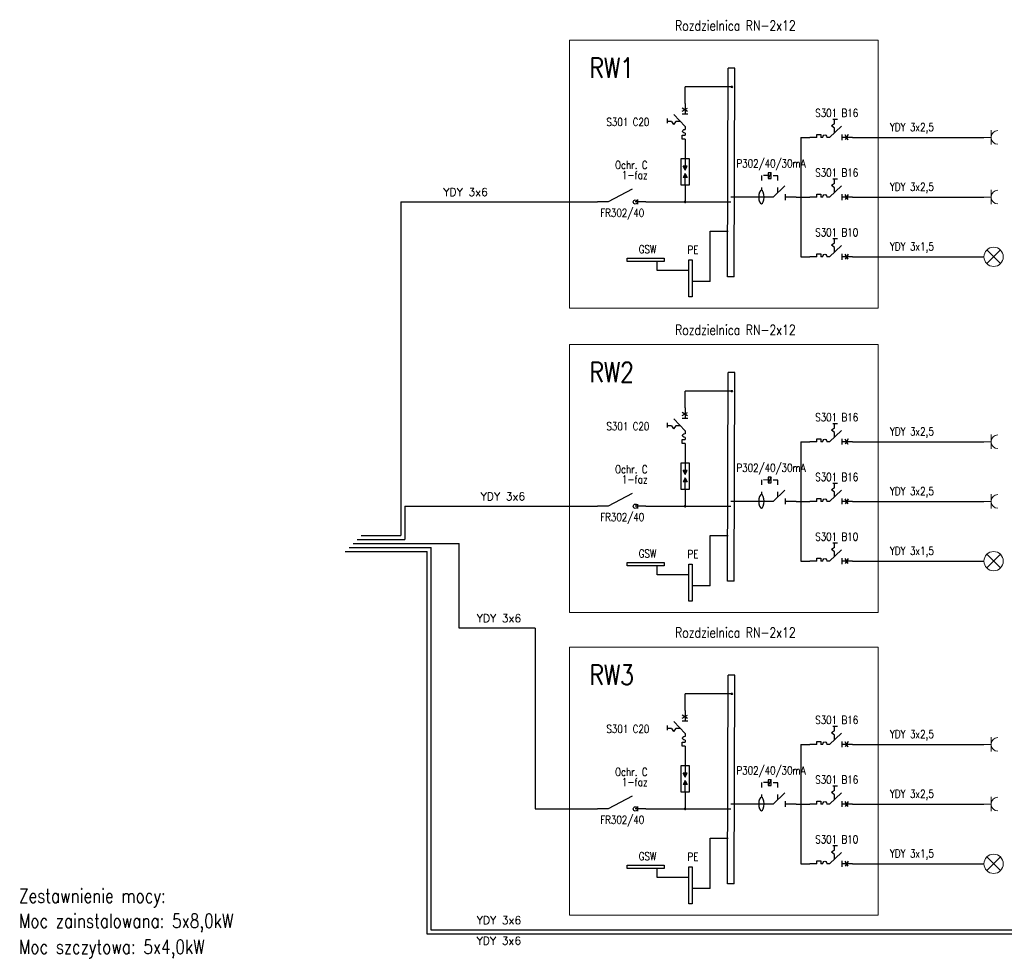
# Model space of a CAD drawing. Header units: millimetres. Extents: x 1575 to 12653, y -3998 to 8126.
# Tile 1 of 11: x 2077 to 4535, y -3770 to -1427. Entities that reach past the tile are written whole.
import ezdxf
from ezdxf.enums import TextEntityAlignment as Align
from ezdxf.lldxf.tags import DXFTag

# ---------------------------------------------------------------- set-up
doc = ezdxf.new("R2010")
doc.units = ezdxf.units.MM
doc.linetypes.add('ACAD_ISO02W100', pattern=[15, 12, -3])
doc.linetypes.add('ACAD_ISO03W100', pattern=[30, 12, -18])
for name, color, linetype, lineweight in [('EE_OPR_SYM', 3, 'Continuous', 15), ('EE_OSP_SYM', 3, 'Continuous', 15), ('Opisy', 30, 'Continuous', 25), ('Prad', 1, 'Continuous', 30), ('PRAD GN', 4, 'ACAD_ISO02W100', 15), ('przerywana', 254, 'DASHED', 15)]:
    doc.layers.add(name, color=color, linetype=linetype, lineweight=lineweight)
doc.layers.add('EE_SYGOCHR_SYM', color=1, linetype='Continuous')
doc.styles.get("Standard").update_dxf_attribs({"font": 'romans.shx'})
tags = doc.linetypes.add('DASHED', pattern=[19.05, 12.7, -6.35]).pattern_tags.tags
tags[6:7] = [DXFTag(74, 4), DXFTag(75, 0), DXFTag(340, '0'), DXFTag(46, 1.0), DXFTag(50, 0.0), DXFTag(44, 0.0), DXFTag(45, 0.0)]
tags[4:5] = [DXFTag(74, 4), DXFTag(75, 0), DXFTag(340, '0'), DXFTag(46, 1.0), DXFTag(50, 0.0), DXFTag(44, 0.0), DXFTag(45, 0.0)]

# ---------------------------------------------------------------- blocks, each defined once
blk = doc.blocks.new('Puszka')
at = {"layer": 'PRAD GN'}
blk.add_circle((0, 0), 2, dxfattribs=at)
blk = doc.blocks.new('Gn pojedyncze')
at = {"layer": 'EE_OSP_SYM'}
for p, q in [((0, 0), (12, 0)), ((12, 0), (12, 12)), ((12, 0), (12, -12))]:
    blk.add_line(p, q, dxfattribs=at)
blk.add_arc((23.3, 0), 11.4, 90, 270, dxfattribs=at)

msp = doc.modelspace()

# ---------------------------------------------------------------- hatches: boundary and pattern name
h = msp.add_hatch(color=256)
h.paths.add_polyline_path([(3743, -1792.6), (3738.2, -1792.6), (3738.2, -1802.7)])
h.paths.add_polyline_path([(3738.2, -1792.6), (3733.4, -1792.6), (3738.2, -1802.7)])
h = msp.add_hatch(color=256)
h.paths.add_polyline_path([(3743, -1821.3), (3738.2, -1821.3), (3738.2, -1811.3)])
h.paths.add_polyline_path([(3738.2, -1821.3), (3733.4, -1821.3), (3738.2, -1811.3)])
h = msp.add_hatch(color=256)
h.paths.add_polyline_path([(3743, -2552.2), (3738.2, -2552.2), (3738.2, -2562.2)])
h.paths.add_polyline_path([(3738.2, -2552.2), (3733.4, -2552.2), (3738.2, -2562.2)])
h = msp.add_hatch(color=256)
h.paths.add_polyline_path([(3743, -2580.9), (3738.2, -2580.9), (3738.2, -2570.8)])
h.paths.add_polyline_path([(3738.2, -2580.9), (3733.4, -2580.9), (3738.2, -2570.8)])
h = msp.add_hatch(color=256)
h.paths.add_polyline_path([(3743, -3307.6), (3738.2, -3307.6), (3738.2, -3317.6)])
h.paths.add_polyline_path([(3738.2, -3307.6), (3733.4, -3307.6), (3738.2, -3317.6)])
h = msp.add_hatch(color=256)
h.paths.add_polyline_path([(3743, -3336.3), (3738.2, -3336.3), (3738.2, -3326.2)])
h.paths.add_polyline_path([(3738.2, -3336.3), (3733.4, -3336.3), (3738.2, -3326.2)])

# ---------------------------------------------------------------- linework, layer by layer
for p, q in [((3738.2, -1802.7, 0), (3733.4, -1792.6, 0)), ((3743, -1792.6, 0), (3733.4, -1792.6, 0)), ((3738.2, -1802.7, 0), (3743, -1792.6, 0)), ((3738.2, -1811.3, 0), (3733.4, -1821.3, 0)), ((3738.2, -1811.3, 0), (3743, -1821.3, 0)), ((3743, -1821.3, 0), (3733.4, -1821.3, 0)), ((3738.2, -2562.2, 0), (3733.4, -2552.2, 0)), ((3743, -2552.2, 0), (3733.4, -2552.2, 0)), ((3738.2, -2562.2, 0), (3743, -2552.2, 0)), ((3738.2, -2570.8, 0), (3733.4, -2580.9, 0)), ((3738.2, -2570.8, 0), (3743, -2580.9, 0)), ((3743, -2580.9, 0), (3733.4, -2580.9, 0)), ((3738.2, -3317.6, 0), (3733.4, -3307.6, 0)), ((3743, -3307.6, 0), (3733.4, -3307.6, 0)), ((3738.2, -3317.6, 0), (3743, -3307.6, 0)), ((3738.2, -3326.2, 0), (3733.4, -3336.3, 0)), ((3743, -3336.3, 0), (3733.4, -3336.3, 0)), ((3738.2, -3326.2, 0), (3743, -3336.3, 0))]:
    msp.add_line(p, q)
at = {"layer": 'EE_OPR_SYM'}
for p, q in [((4525.4, -2036.1, 0), (4491.4, -2002, 0)), ((4491.4, -2036.1, 0), (4525.5, -2002, 0)), ((4525.4, -2795.7, 0), (4491.4, -2761.5, 0)), ((4491.4, -2795.6, 0), (4525.5, -2761.6, 0)), ((4525.4, -3551.1, 0), (4491.4, -3516.9, 0)), ((4491.4, -3551, 0), (4525.5, -3517, 0))]:
    msp.add_line(p, q, dxfattribs=at)
for centre in [(4508.4, -2019.1, 0), (4508.4, -2778.6, 0), (4508.4, -3534, 0)]:
    msp.add_circle(centre, 24.1, dxfattribs=at)
at = {"layer": 'EE_SYGOCHR_SYM'}
for p, q in [((3738.2, -1636.2, 0), (3738.2, -1662.6, 0)), ((3709.8, -1664, 0), (3738.2, -1693.8, 0)), ((3745.4, -1662.6, 0), (3731, -1662.6, 0)), ((3731.3, -1647.4, 0), (3744.3, -1655.2, 0)), ((3731.3, -1655.7, 0), (3744.3, -1647.9, 0)), ((3738.2, -1693.8, 0), (3738.2, -1700.9, 0)), ((4128.6, -1692.6, 0), (4098.8, -1721, 0)), ((3730.9, -1725.2, 0), (3730.9, -1715.4, 0)), ((3730.9, -1715.4, 0), (3738.2, -1715.4, 0)), ((3738.2, -1710.7, 0), (3738.2, -1715.4, 0)), ((4067.4, -1721, 0), (4067.4, -1713.7, 0)), ((4067.4, -1713.7, 0), (4077.2, -1713.7, 0)), ((4077.2, -1713.7, 0), (4077.2, -1721, 0)), ((4130, -1728.3, 0), (4130, -1713.8, 0)), ((4136.9, -1714.1, 0), (4144.7, -1727.1, 0)), ((4145.2, -1714.1, 0), (4137.4, -1727.1, 0)), ((3738.2, -1725.2, 0), (3730.9, -1725.2, 0)), ((3738.2, -1725.2, 0), (3738.2, -1743.3, 0)), ((4067.4, -1721, 0), (4049.3, -1721, 0)), ((4082, -1721, 0), (4077.2, -1721, 0)), ((4098.8, -1721, 0), (4091.7, -1721, 0)), ((4156.4, -1721, 0), (4130, -1721, 0)), ((3953, -1809.3, 0), (3945.8, -1823.8, 0)), ((3987.5, -1841.6, 0), (3957.8, -1870, 0)), ((4128.6, -1841.6, 0), (4098.8, -1870, 0)), ((3576.1, -1866.1, 0), (3546.3, -1882.1, 0)), ((3605.9, -1850.1, 0), (3576.1, -1866.1, 0)), ((3988.9, -1877.3, 0), (3988.9, -1862.8, 0)), ((4067.4, -1870, 0), (4067.4, -1862.7, 0)), ((4067.4, -1862.7, 0), (4077.2, -1862.7, 0)), ((4077.2, -1862.7, 0), (4077.2, -1870, 0)), ((4130, -1877.3, 0), (4130, -1862.8, 0)), ((4136.9, -1863.1, 0), (4144.7, -1876.1, 0)), ((4145.2, -1863.1, 0), (4137.4, -1876.1, 0)), ((3546.3, -1882.1, 0), (3519.9, -1882.1, 0)), ((3640.4, -1882.1, 0), (3613.9, -1882.1, 0)), ((3619.2, -1876.4, 0), (3619.2, -1887.9, 0)), ((3950.6, -1870, 0), (3890.1, -1870, 0)), ((3957.8, -1870, 0), (3950.6, -1870, 0)), ((4015.3, -1870, 0), (3988.9, -1870, 0)), ((4067.4, -1870, 0), (4049.3, -1870, 0)), ((4082, -1870, 0), (4077.2, -1870, 0)), ((4098.8, -1870, 0), (4091.7, -1870, 0)), ((4156.4, -1870, 0), (4130, -1870, 0)), ((4128.6, -1990.7, 0), (4098.8, -2019.1, 0)), ((4067.4, -2019.1, 0), (4067.4, -2011.7, 0)), ((4067.4, -2011.7, 0), (4077.2, -2011.7, 0)), ((4077.2, -2011.7, 0), (4077.2, -2019.1, 0)), ((4130, -2026.3, 0), (4130, -2011.8, 0)), ((4136.9, -2012.1, 0), (4144.7, -2025.1, 0)), ((4145.2, -2012.1, 0), (4137.4, -2025.1, 0)), ((4067.4, -2019.1, 0), (4049.3, -2019.1, 0)), ((4082, -2019.1, 0), (4077.2, -2019.1, 0)), ((4098.8, -2019.1, 0), (4091.7, -2019.1, 0)), ((4156.4, -2019.1, 0), (4130, -2019.1, 0)), ((3731.3, -2406.9, 0), (3744.3, -2414.8, 0)), ((3731.3, -2415.3, 0), (3744.3, -2407.4, 0)), ((3738.2, -2395.7, 0), (3738.2, -2422.2, 0)), ((3709.8, -2423.5, 0), (3738.2, -2453.3, 0)), ((3745.4, -2422.2, 0), (3731, -2422.2, 0)), ((3738.2, -2453.3, 0), (3738.2, -2460.5, 0)), ((4128.6, -2452.2, 0), (4098.8, -2480.6, 0)), ((3730.9, -2484.7, 0), (3730.9, -2475, 0)), ((3730.9, -2475, 0), (3738.2, -2475, 0)), ((3738.2, -2470.2, 0), (3738.2, -2475, 0)), ((4067.4, -2480.6, 0), (4049.3, -2480.6, 0)), ((4067.4, -2480.6, 0), (4067.4, -2473.3, 0)), ((4067.4, -2473.3, 0), (4077.2, -2473.3, 0)), ((4077.2, -2473.3, 0), (4077.2, -2480.6, 0)), ((4082, -2480.6, 0), (4077.2, -2480.6, 0)), ((4098.8, -2480.6, 0), (4091.7, -2480.6, 0)), ((4130, -2487.8, 0), (4130, -2473.4, 0)), ((4156.4, -2480.6, 0), (4130, -2480.6, 0)), ((4136.9, -2473.6, 0), (4144.7, -2486.7, 0)), ((4145.2, -2473.6, 0), (4137.4, -2486.7, 0)), ((3738.2, -2484.7, 0), (3730.9, -2484.7, 0)), ((3738.2, -2484.7, 0), (3738.2, -2502.9, 0)), ((3953, -2568.8, 0), (3945.8, -2583.4, 0)), ((3987.5, -2601.2, 0), (3957.8, -2629.6, 0)), ((4128.6, -2601.2, 0), (4098.8, -2629.6, 0)), ((3576.1, -2625.6, 0), (3546.3, -2641.6, 0)), ((3605.9, -2609.6, 0), (3576.1, -2625.6, 0)), ((3950.6, -2629.6, 0), (3890.1, -2629.6, 0)), ((3957.8, -2629.6, 0), (3950.6, -2629.6, 0)), ((3988.9, -2636.8, 0), (3988.9, -2622.4, 0)), ((4015.3, -2629.6, 0), (3988.9, -2629.6, 0)), ((4067.4, -2629.6, 0), (4049.3, -2629.6, 0)), ((4067.4, -2629.6, 0), (4067.4, -2622.3, 0)), ((4067.4, -2622.3, 0), (4077.2, -2622.3, 0)), ((4077.2, -2622.3, 0), (4077.2, -2629.6, 0)), ((4082, -2629.6, 0), (4077.2, -2629.6, 0)), ((4098.8, -2629.6, 0), (4091.7, -2629.6, 0)), ((4130, -2636.8, 0), (4130, -2622.4, 0)), ((4156.4, -2629.6, 0), (4130, -2629.6, 0)), ((4136.9, -2622.7, 0), (4144.7, -2635.7, 0)), ((4145.2, -2622.7, 0), (4137.4, -2635.7, 0)), ((3546.3, -2641.6, 0), (3519.9, -2641.6, 0)), ((3640.4, -2641.6, 0), (3613.9, -2641.6, 0)), ((3619.2, -2636, 0), (3619.2, -2647.4, 0)), ((4128.6, -2750.2, 0), (4098.8, -2778.6, 0)), ((4067.4, -2778.6, 0), (4067.4, -2771.3, 0)), ((4067.4, -2771.3, 0), (4077.2, -2771.3, 0)), ((4077.2, -2771.3, 0), (4077.2, -2778.6, 0)), ((4130, -2785.8, 0), (4130, -2771.4, 0)), ((4136.9, -2771.7, 0), (4144.7, -2784.7, 0)), ((4145.2, -2771.7, 0), (4137.4, -2784.7, 0)), ((4067.4, -2778.6, 0), (4049.3, -2778.6, 0)), ((4082, -2778.6, 0), (4077.2, -2778.6, 0)), ((4098.8, -2778.6, 0), (4091.7, -2778.6, 0)), ((4156.4, -2778.6, 0), (4130, -2778.6, 0)), ((3731.3, -3162.3, 0), (3744.3, -3170.2, 0)), ((3731.3, -3170.7, 0), (3744.3, -3162.8, 0)), ((3738.2, -3151.1, 0), (3738.2, -3177.6, 0)), ((3709.8, -3178.9, 0), (3738.2, -3208.7, 0)), ((3745.4, -3177.6, 0), (3731, -3177.6, 0)), ((3738.2, -3208.7, 0), (3738.2, -3215.9, 0)), ((4128.6, -3207.6, 0), (4098.8, -3236, 0)), ((3730.9, -3240.1, 0), (3730.9, -3230.4, 0)), ((3730.9, -3230.4, 0), (3738.2, -3230.4, 0)), ((3738.2, -3240.1, 0), (3730.9, -3240.1, 0)), ((3738.2, -3225.6, 0), (3738.2, -3230.4, 0)), ((3738.2, -3240.1, 0), (3738.2, -3258.3, 0)), ((4067.4, -3236, 0), (4049.3, -3236, 0)), ((4067.4, -3236, 0), (4067.4, -3228.7, 0)), ((4067.4, -3228.7, 0), (4077.2, -3228.7, 0)), ((4077.2, -3228.7, 0), (4077.2, -3236, 0)), ((4082, -3236, 0), (4077.2, -3236, 0)), ((4098.8, -3236, 0), (4091.7, -3236, 0)), ((4130, -3243.2, 0), (4130, -3228.8, 0)), ((4156.4, -3236, 0), (4130, -3236, 0)), ((4136.9, -3229, 0), (4144.7, -3242.1, 0)), ((4145.2, -3229, 0), (4137.4, -3242.1, 0)), ((3953, -3324.2, 0), (3945.8, -3338.8, 0)), ((3605.9, -3365, 0), (3576.1, -3381, 0)), ((3987.5, -3356.6, 0), (3957.8, -3385, 0)), ((4128.6, -3356.6, 0), (4098.8, -3385, 0)), ((3576.1, -3381, 0), (3546.3, -3397, 0)), ((3619.2, -3391.4, 0), (3619.2, -3402.8, 0)), ((3950.6, -3385, 0), (3890.1, -3385, 0)), ((3957.8, -3385, 0), (3950.6, -3385, 0)), ((3988.9, -3392.2, 0), (3988.9, -3377.8, 0)), ((4015.3, -3385, 0), (3988.9, -3385, 0)), ((4067.4, -3385, 0), (4049.3, -3385, 0)), ((4067.4, -3385, 0), (4067.4, -3377.7, 0)), ((4067.4, -3377.7, 0), (4077.2, -3377.7, 0)), ((4077.2, -3377.7, 0), (4077.2, -3385, 0)), ((4082, -3385, 0), (4077.2, -3385, 0)), ((4098.8, -3385, 0), (4091.7, -3385, 0)), ((4130, -3392.2, 0), (4130, -3377.8, 0)), ((4156.4, -3385, 0), (4130, -3385, 0)), ((4136.9, -3378.1, 0), (4144.7, -3391.1, 0)), ((4145.2, -3378.1, 0), (4137.4, -3391.1, 0)), ((3546.3, -3397, 0), (3519.9, -3397, 0)), ((3640.4, -3397, 0), (3613.9, -3397, 0)), ((4128.6, -3505.6, 0), (4098.8, -3534, 0)), ((4067.4, -3534, 0), (4049.3, -3534, 0)), ((4067.4, -3534, 0), (4067.4, -3526.7, 0)), ((4067.4, -3526.7, 0), (4077.2, -3526.7, 0)), ((4077.2, -3526.7, 0), (4077.2, -3534, 0)), ((4082, -3534, 0), (4077.2, -3534, 0)), ((4098.8, -3534, 0), (4091.7, -3534, 0)), ((4130, -3541.2, 0), (4130, -3526.8, 0)), ((4156.4, -3534, 0), (4130, -3534, 0)), ((4136.9, -3527.1, 0), (4144.7, -3540.1, 0)), ((4145.2, -3527.1, 0), (4137.4, -3540.1, 0))]:
    msp.add_line(p, q, dxfattribs=at)
at = {"layer": 'EE_SYGOCHR_SYM', "linetype": 'ACAD_ISO03W100'}
for p, q in [((3693.2, -1673.8, 0), (3693.2, -1689.2, 0)), ((3704, -1681.5, 0), (3693.2, -1681.5, 0)), ((3704, -1681.5, 0), (3709.4, -1689.1, 0)), ((3714.8, -1681.5, 0), (3709.4, -1689.1, 0)), ((3726.5, -1681.5, 0), (3714.8, -1681.5, 0)), ((4118.8, -1676, 0), (4103.4, -1676, 0)), ((4111.1, -1686.8, 0), (4103.5, -1692.2, 0)), ((4111.1, -1697.6, 0), (4103.5, -1692.2, 0)), ((4111.1, -1686.8, 0), (4111.1, -1676, 0)), ((4111.1, -1709.3, 0), (4111.1, -1697.6, 0)), ((3928.7, -1816.4, 0), (3928.7, -1852.8, 0)), ((3945.8, -1816.5, 0), (3928.7, -1816.4, 0)), ((3970.1, -1816.7, 0), (3953, -1816.6, 0)), ((3970.1, -1858.3, 0), (3970.1, -1816.7, 0)), ((4118.8, -1825, 0), (4103.4, -1825, 0)), ((4111.1, -1835.8, 0), (4103.5, -1841.2, 0)), ((4111.1, -1846.6, 0), (4103.5, -1841.2, 0)), ((4111.1, -1835.8, 0), (4111.1, -1825, 0)), ((4111.1, -1858.3, 0), (4111.1, -1846.6, 0)), ((4118.8, -1974.1, 0), (4103.4, -1974.1, 0)), ((4111.1, -1984.9, 0), (4103.5, -1990.2, 0)), ((4111.1, -1995.6, 0), (4103.5, -1990.2, 0)), ((4111.1, -1984.9, 0), (4111.1, -1974.1, 0)), ((4111.1, -2007.3, 0), (4111.1, -1995.6, 0)), ((3693.2, -2433.3, 0), (3693.2, -2448.7, 0)), ((3704, -2441, 0), (3693.2, -2441, 0)), ((3704, -2441, 0), (3709.4, -2448.7, 0)), ((3714.8, -2441, 0), (3709.4, -2448.7, 0)), ((3726.5, -2441, 0), (3714.8, -2441, 0)), ((4118.8, -2435.6, 0), (4103.4, -2435.6, 0)), ((4111.1, -2446.4, 0), (4103.5, -2451.8, 0)), ((4111.1, -2457.2, 0), (4103.5, -2451.8, 0)), ((4111.1, -2446.4, 0), (4111.1, -2435.6, 0)), ((4111.1, -2468.9, 0), (4111.1, -2457.2, 0)), ((3928.7, -2576, 0), (3928.7, -2612.3, 0)), ((3945.8, -2576.1, 0), (3928.7, -2576, 0)), ((3970.1, -2576.2, 0), (3953, -2576.1, 0)), ((3970.1, -2617.9, 0), (3970.1, -2576.2, 0)), ((4118.8, -2584.6, 0), (4103.4, -2584.6, 0)), ((4111.1, -2595.4, 0), (4103.5, -2600.8, 0)), ((4111.1, -2606.2, 0), (4103.5, -2600.8, 0)), ((4111.1, -2595.4, 0), (4111.1, -2584.6, 0)), ((4111.1, -2617.9, 0), (4111.1, -2606.2, 0)), ((4118.8, -2733.6, 0), (4103.4, -2733.6, 0)), ((4111.1, -2744.4, 0), (4103.5, -2749.8, 0)), ((4111.1, -2755.2, 0), (4103.5, -2749.8, 0)), ((4111.1, -2744.4, 0), (4111.1, -2733.6, 0)), ((4111.1, -2766.9, 0), (4111.1, -2755.2, 0)), ((3693.2, -3188.7, 0), (3693.2, -3204.1, 0)), ((4118.8, -3191, 0), (4103.4, -3191, 0)), ((4111.1, -3201.8, 0), (4111.1, -3191, 0)), ((3704, -3196.4, 0), (3693.2, -3196.4, 0)), ((3704, -3196.4, 0), (3709.4, -3204.1, 0)), ((3714.8, -3196.4, 0), (3709.4, -3204.1, 0)), ((3726.5, -3196.4, 0), (3714.8, -3196.4, 0)), ((4111.1, -3201.8, 0), (4103.5, -3207.2, 0)), ((4111.1, -3212.6, 0), (4103.5, -3207.2, 0)), ((4111.1, -3224.3, 0), (4111.1, -3212.6, 0)), ((3928.7, -3331.4, 0), (3928.7, -3367.7, 0)), ((3945.8, -3331.5, 0), (3928.7, -3331.4, 0)), ((3970.1, -3331.6, 0), (3953, -3331.5, 0)), ((3970.1, -3373.3, 0), (3970.1, -3331.6, 0)), ((4118.8, -3340, 0), (4103.4, -3340, 0)), ((4111.1, -3350.8, 0), (4111.1, -3340, 0)), ((4111.1, -3350.8, 0), (4103.5, -3356.2, 0)), ((4111.1, -3361.6, 0), (4103.5, -3356.2, 0)), ((4111.1, -3373.3, 0), (4111.1, -3361.6, 0)), ((4118.8, -3489, 0), (4103.4, -3489, 0)), ((4111.1, -3499.8, 0), (4111.1, -3489, 0)), ((4111.1, -3499.8, 0), (4103.5, -3505.2, 0)), ((4111.1, -3510.6, 0), (4103.5, -3505.2, 0)), ((4111.1, -3522.3, 0), (4111.1, -3510.6, 0))]:
    msp.add_line(p, q, dxfattribs=at)
at = {"layer": 'EE_SYGOCHR_SYM', "elevation": 0}
for points in [[(3945.8, -1823.8), (3953, -1823.8), (3953, -1809.3), (3945.8, -1809.3)], [(3945.8, -2583.4), (3953, -2583.4), (3953, -2568.8), (3945.8, -2568.8)], [(3945.8, -3338.8), (3953, -3338.8), (3953, -3324.2), (3945.8, -3324.2)]]:
    msp.add_lwpolyline(points, close=True, dxfattribs=at)
at = {"layer": 'EE_SYGOCHR_SYM'}
for centre in [(3613.9, -1882.1, 0), (3613.9, -2641.6, 0), (3613.9, -3397, 0)]:
    msp.add_circle(centre, 5.24, dxfattribs=at)
at = {"layer": 'EE_SYGOCHR_SYM', "extrusion": (0, 0, -1)}
for centre, major_axis in [((3738.2, -1705.8, 0), (-6.74, 0)), ((4086.8, -1721, 0), (0, 6.74)), ((4086.8, -1870, 0), (0, 6.74)), ((4086.8, -2019.1, 0), (0, 6.74)), ((3738.2, -2465.3, 0), (-6.74, 0)), ((4086.8, -2480.6, 0), (0, 6.74)), ((4086.8, -2629.6, 0), (0, 6.74)), ((4086.8, -2778.6, 0), (0, 6.74)), ((3738.2, -3220.7, 0), (-6.74, 0)), ((4086.8, -3236, 0), (0, 6.74)), ((4086.8, -3385, 0), (0, 6.74)), ((4086.8, -3534, 0), (0, 6.74))]:
    msp.add_ellipse(centre, major_axis=major_axis, ratio=0.720448, start_param=4.712389, end_param=7.853982, dxfattribs=at)
for centre in [(3928.7, -1869.8, 0), (3928.7, -2629.3, 0), (3928.7, -3384.7, 0)]:
    msp.add_ellipse(centre, major_axis=(0, -17), ratio=0.400883, dxfattribs=at)
at = {"layer": 'Opisy'}
for p, q in [((3800.6, -2081, 0), (3800.6, -2081, 0)), ((3800.6, -2840.5, 0), (3800.6, -2840.5, 0)), ((3800.6, -3595.9, 0), (3800.6, -3595.9, 0))]:
    msp.add_line(p, q, dxfattribs=at)
at = {"layer": 'Prad'}
for p, q in [((3843.8, -2068.7, 0), (3845.7, -1547.9, 0)), ((3862.6, -1547.9, 0), (3845.7, -1547.9, 0)), ((3860.7, -2068.7, 0), (3862.6, -1547.9, 0)), ((3855.1, -1594.9, 0), (3738.2, -1594.9, 0)), ((3738.2, -1636.2, 0), (3738.2, -1594.9, 0)), ((3738.2, -1743.3, 0), (3738.2, -1773.5, 0)), ((4027.4, -1721, 0), (4049.3, -1721, 0)), ((4027.4, -1721, 0), (4027.4, -2019.1, 0)), ((4156.4, -1721, 0), (4484.3, -1721, 0)), ((3738.2, -1773.5, 0), (3738.2, -1802.7, 0)), ((3738.2, -1840.5, 0), (3738.2, -1811.3, 0)), ((3738.2, -1840.5, 0), (3738.2, -1882.1, 0)), ((3028.3, -1882.1, 0), (3258.8, -1882.1, 0)), ((3028.3, -1882.1, 0), (3028.3, -2714.8, 0)), ((3258.8, -1882.1, 0), (3519.9, -1882.1, 0)), ((3640.4, -1882.1, 0), (3852.8, -1882.1, 0)), ((3890.1, -1870, 0), (3852.6, -1870, 0)), ((4015.3, -1870, 0), (4049.3, -1870, 0)), ((4156.4, -1870, 0), (4484.3, -1870, 0)), ((3800.6, -2081, 0), (3800.6, -1955, 0)), ((3800.6, -1955, 0), (3845.7, -1955, 0)), ((3668.1, -2053.2, 0), (3668.1, -2030.6, 0)), ((4027.4, -2019.1, 0), (4049.3, -2019.1, 0)), ((4156.4, -2019.1, 0), (4484.3, -2019.1, 0)), ((3747.3, -2053.2, 0), (3668.1, -2053.2, 0)), ((3800.6, -2081, 0), (3755.6, -2081, 0)), ((3860.7, -2068.7, 0), (3843.8, -2068.7, 0)), ((3843.8, -2828.3, 0), (3845.7, -2307.5, 0)), ((3862.6, -2307.5, 0), (3845.7, -2307.5, 0)), ((3860.7, -2828.3, 0), (3862.6, -2307.5, 0)), ((3855.1, -2354.4, 0), (3738.2, -2354.4, 0)), ((3738.2, -2395.7, 0), (3738.2, -2354.4, 0)), ((4027.4, -2480.6, 0), (4049.3, -2480.6, 0)), ((4027.4, -2480.6, 0), (4027.4, -2778.6, 0)), ((4156.4, -2480.6, 0), (4484.3, -2480.6, 0)), ((3738.2, -2502.9, 0), (3738.2, -2533, 0)), ((3738.2, -2533, 0), (3738.2, -2562.2, 0)), ((3738.2, -2600, 0), (3738.2, -2570.8, 0)), ((3738.2, -2600, 0), (3738.2, -2641.6, 0)), ((3890.1, -2629.6, 0), (3852.6, -2629.6, 0)), ((4015.3, -2629.6, 0), (4049.3, -2629.6, 0)), ((4156.4, -2629.6, 0), (4484.3, -2629.6, 0)), ((3038.3, -2641.6, 0), (3038.3, -2724.8, 0)), ((3038.3, -2641.6, 0), (3519.9, -2641.6, 0)), ((3640.4, -2641.6, 0), (3852.8, -2641.6, 0)), ((2919.5, -2724.8, 0), (3038.3, -2724.8, 0)), ((2929.5, -2714.8, 0), (3028.3, -2714.8, 0)), ((3800.6, -2840.5, 0), (3800.6, -2714.6, 0)), ((3800.6, -2714.6, 0), (3845.7, -2714.6, 0)), ((2899.5, -2744.8, 0), (3104.1, -2744.8, 0)), ((2909.5, -2734.8, 0), (3174.6, -2734.8, 0)), ((3104.1, -3699.5, 0), (3104.1, -2744.8, 0)), ((3174.6, -2945.9, 0), (3174.6, -2734.8, 0)), ((2889.5, -2754.8, 0), (3094.1, -2754.8, 0)), ((3094.1, -3709.5, 0), (3094.1, -2754.8, 0)), ((3668.1, -2812.7, 0), (3668.1, -2790.1, 0)), ((4027.4, -2778.6, 0), (4049.3, -2778.6, 0)), ((4156.4, -2778.6, 0), (4484.3, -2778.6, 0)), ((3747.3, -2812.7, 0), (3668.1, -2812.7, 0)), ((3800.6, -2840.5, 0), (3755.6, -2840.5, 0)), ((3860.7, -2828.3, 0), (3843.8, -2828.3, 0)), ((3363.8, -2945.9, 0), (3174.6, -2945.9, 0)), ((3363.8, -2945.9, 0), (3363.8, -3397, 0)), ((3843.8, -3583.7, 0), (3845.7, -3062.9, 0)), ((3862.6, -3062.9, 0), (3845.7, -3062.9, 0)), ((3860.7, -3583.7, 0), (3862.6, -3062.9, 0)), ((3855.1, -3109.8, 0), (3738.2, -3109.8, 0)), ((3738.2, -3151.1, 0), (3738.2, -3109.8, 0)), ((4027.4, -3236, 0), (4049.3, -3236, 0)), ((4027.4, -3236, 0), (4027.4, -3534, 0)), ((4156.4, -3236, 0), (4484.3, -3236, 0)), ((3738.2, -3258.3, 0), (3738.2, -3288.4, 0)), ((3738.2, -3288.4, 0), (3738.2, -3317.6, 0)), ((3738.2, -3355.4, 0), (3738.2, -3326.2, 0)), ((3738.2, -3355.4, 0), (3738.2, -3397, 0)), ((3890.1, -3385, 0), (3852.6, -3385, 0)), ((4015.3, -3385, 0), (4049.3, -3385, 0)), ((4156.4, -3385, 0), (4484.3, -3385, 0)), ((3363.8, -3397, 0), (3519.9, -3397, 0)), ((3640.4, -3397, 0), (3852.8, -3397, 0)), ((3800.6, -3595.9, 0), (3800.6, -3470, 0)), ((3800.6, -3470, 0), (3845.7, -3470, 0)), ((4027.4, -3534, 0), (4049.3, -3534, 0)), ((4156.4, -3534, 0), (4484.3, -3534, 0)), ((3668.1, -3568.1, 0), (3668.1, -3545.5, 0)), ((3747.3, -3568.1, 0), (3668.1, -3568.1, 0)), ((3860.7, -3583.7, 0), (3843.8, -3583.7, 0)), ((3800.6, -3595.9, 0), (3755.6, -3595.9, 0)), ((4985.6, -3709.5, 0), (3094.1, -3709.5, 0)), ((4975.6, -3699.5, 0), (3104.1, -3699.5, 0))]:
    msp.add_line(p, q, dxfattribs=at)
at = {"layer": 'Prad', "elevation": 0}
for points in [[(3728.2, -1773.5), (3748.2, -1773.5), (3748.2, -1840.5), (3728.2, -1840.5)], [(3686.1, -2022.3), (3686.1, -2030.6), (3593.3, -2030.6), (3593.3, -2022.3)], [(3755.6, -2119.1), (3747.3, -2119.1), (3747.3, -2026.4), (3755.6, -2026.4)], [(3728.2, -2533), (3748.2, -2533), (3748.2, -2600), (3728.2, -2600)], [(3686.1, -2781.9), (3686.1, -2790.1), (3593.3, -2790.1), (3593.3, -2781.9)], [(3755.6, -2878.6), (3747.3, -2878.6), (3747.3, -2785.9), (3755.6, -2785.9)], [(3728.2, -3288.4), (3748.2, -3288.4), (3748.2, -3355.4), (3728.2, -3355.4)], [(3686.1, -3537.3), (3686.1, -3545.5), (3593.3, -3545.5), (3593.3, -3537.3)], [(3755.6, -3634), (3747.3, -3634), (3747.3, -3541.3), (3755.6, -3541.3)]]:
    msp.add_lwpolyline(points, close=True, dxfattribs=at)
at = {"layer": 'przerywana', "linetype": 'Continuous', "ltscale": 20, "elevation": 0}
for points in [[(3449.8, -2147.3), (4219.8, -2147.3), (4219.8, -1478.6), (3449.8, -1478.6)], [(3449.8, -2906.8), (4219.8, -2906.8), (4219.8, -2238.1), (3449.8, -2238.1)], [(3449.8, -3662.2), (4219.8, -3662.2), (4219.8, -2993.5), (3449.8, -2993.5)]]:
    msp.add_lwpolyline(points, close=True, dxfattribs=at)

# ---------------------------------------------------------------- block references
at = {"layer": 'Prad'}
for p in [(3855.1, -1594.9, 0), (3738.2, -1882.1, 0), (3855.1, -2354.4, 0), (3738.2, -2641.6, 0), (3855.1, -3109.8, 0), (3738.2, -3397, 0)]:
    msp.add_blockref('Puszka', p, dxfattribs=at)
at = {"layer": 'Prad', "xscale": 1.5, "yscale": 1.5, "zscale": 1.5}
for p in [(4484.3, -1721, 0), (4484.3, -1870, 0), (4484.3, -2480.6, 0), (4484.3, -2629.6, 0), (4484.3, -3236, 0), (4484.3, -3385, 0)]:
    msp.add_blockref('Gn pojedyncze', p, dxfattribs=at)

# ---------------------------------------------------------------- texts
at = {"width": 0.796313}
for s, height, p in [('Rozdzielnica RN-2x12', 25, (3713.2, -1429.4, 0)), ('S301 B16', 20, (4063.1, -1650, 0)), ('S301 C20', 20, (3541.8, -1672.5, 0)), ('Ochr. C', 20, (3563.4, -1779.8, 0)), ('P302/40/30mA', 20, (3866.4, -1776, 0)), ('1-faz', 20, (3580.6, -1804.9, 0)), ('S301 B16', 20, (4063.1, -1799, 0)), ('FR302/40', 20, (3526.4, -1899.3, 0)), ('S301 B10', 20, (4063.1, -1948, 0)), ('GSW', 20, (3622.4, -1990.2, 0)), ('PE', 20, (3744.4, -1991.4, 0)), ('Rozdzielnica RN-2x12', 25, (3713.2, -2188.9, 0)), ('S301 C20', 20, (3541.8, -2432, 0)), ('S301 B16', 20, (4063.1, -2409.5, 0)), ('Ochr. C', 20, (3563.4, -2539.3, 0)), ('P302/40/30mA', 20, (3866.4, -2535.6, 0)), ('1-faz', 20, (3580.6, -2564.5, 0)), ('S301 B16', 20, (4063.1, -2558.6, 0)), ('FR302/40', 20, (3526.4, -2658.8, 0)), ('S301 B10', 20, (4063.1, -2707.6, 0)), ('GSW', 20, (3622.4, -2749.8, 0)), ('PE', 20, (3744.4, -2751, 0)), ('Rozdzielnica RN-2x12', 25, (3713.2, -2944.3, 0)), ('S301 B16', 20, (4063.1, -3164.9, 0)), ('S301 C20', 20, (3541.8, -3187.4, 0)), ('Ochr. C', 20, (3563.4, -3294.7, 0)), ('P302/40/30mA', 20, (3866.4, -3291, 0)), ('1-faz', 20, (3580.6, -3319.9, 0)), ('S301 B16', 20, (4063.1, -3314, 0)), ('FR302/40', 20, (3526.4, -3414.2, 0)), ('S301 B10', 20, (4063.1, -3463, 0)), ('GSW', 20, (3622.4, -3505.2, 0)), ('PE', 20, (3744.4, -3506.4, 0)), ('Zestawnienie mocy:', 35, (2075.3, -3596.3, 0)), ('Moc zainstalowana: 5x8,0kW', 35, (2075.3, -3659, 0)), ('Moc szczytowa: 5x4,0kW', 35, (2075.3, -3723.7, 0))]:
    msp.add_text(s, height=height, dxfattribs=at).set_placement(p, align=Align.TOP_LEFT)
at = {"width": 0.8}
for s, p in [('YDY 3x2,5', (4249.5, -1705.3, 0)), ('YDY 3x2,5', (4249.5, -1854.3, 0)), ('YDY 3x1,5', (4249.5, -2003.3, 0)), ('YDY 3x2,5', (4249.5, -2464.8, 0)), ('YDY 3x2,5', (4249.5, -2613.9, 0)), ('YDY 3x1,5', (4249.5, -2762.9, 0)), ('YDY 3x2,5', (4249.5, -3220.2, 0)), ('YDY 3x2,5', (4249.5, -3369.3, 0)), ('YDY 3x1,5', (4249.5, -3518.3, 0))]:
    msp.add_text(s, height=20, dxfattribs=at).set_placement(p)
for p in [(3134.6, -1867.3, 0), (3227.8, -2626.9, 0), (3217.9, -2931.2, 0), (3217.9, -3684.8, 0), (3217.7, -3735.9, 0)]:
    msp.add_text('YDY 3x6', height=20).set_placement(p)
at = {"layer": 'Prad', "width": 0.796313}
for s, p in [('RW1', (3499.5, -1522.6, 0)), ('RW2', (3499.5, -2282.2, 0)), ('RW3', (3499.5, -3037.6, 0))]:
    msp.add_text(s, height=50, dxfattribs=at).set_placement(p, align=Align.TOP_LEFT)

doc.saveas('drawing.dxf')
